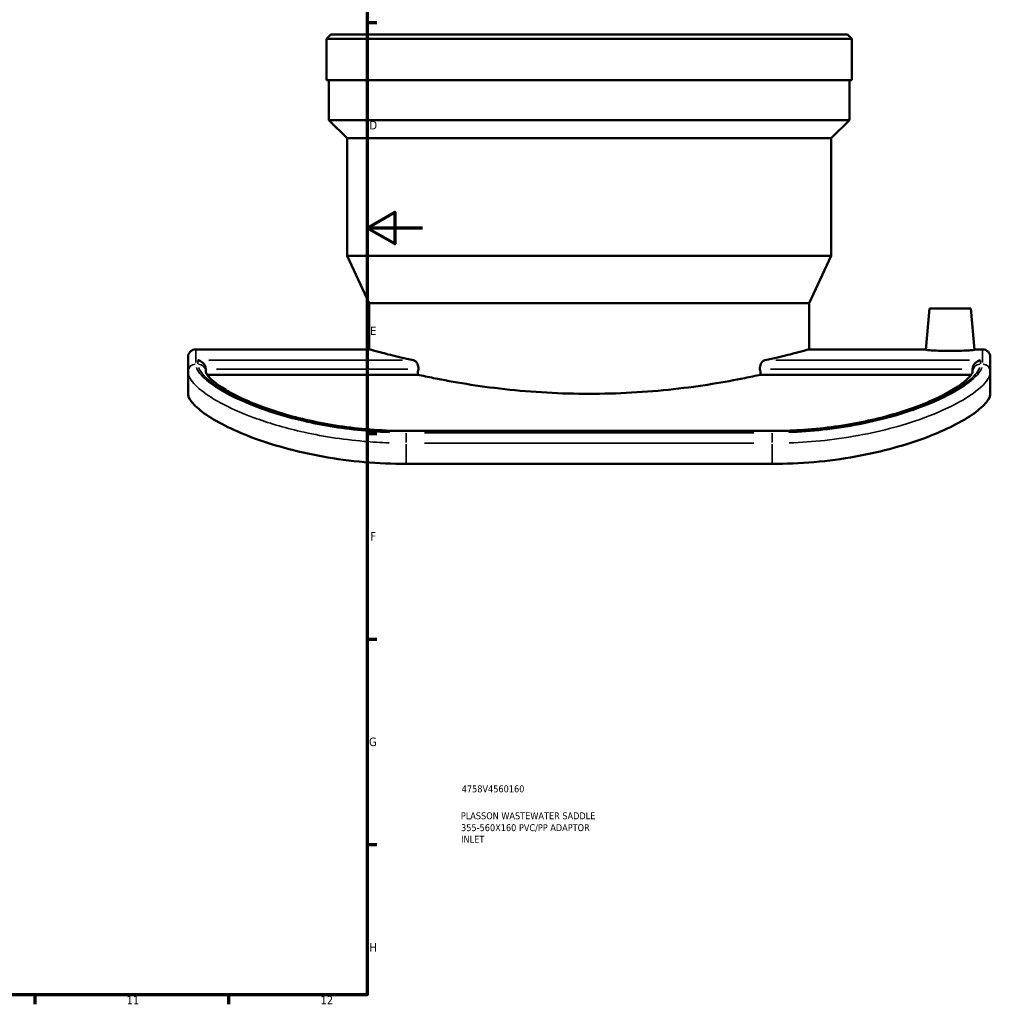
# Model space of a CAD drawing. Header units: millimetres. Extents: x -657 to 1046, y -498 to 815.
# Tile 6 of 8: x 695 to 1046, y 17 to 372. Entities that reach past the tile are written whole.
import ezdxf

# ---------------------------------------------------------------- set-up
doc = ezdxf.new("R2010")
doc.units = ezdxf.units.MM
for name, color, linetype, lineweight in [('Border (ANSI)', 7, 'Continuous', 70), ('Title (ISO)', 7, 'Continuous', 50), ('Visible (ANSI)', 7, 'Continuous', 50), ('Visible Narrow (ANSI)', 7, 'Continuous', 35)]:
    doc.layers.add(name, color=color, linetype=linetype, lineweight=lineweight)
doc.styles.add('Note Text (ANSI)', font='tahoma.ttf')
doc.styles.add('Note Text (ISO)', font='tahoma.ttf')

# ---------------------------------------------------------------- blocks, each defined once
blk = doc.blocks.new('Borders Default Border')
at = {"layer": 'Border (ANSI)'}
for p, q in [((821, 371.25), (824.45, 371.25)), ((821, 222.75), (824.45, 222.75)), ((821, 148.5), (824.45, 148.5)), ((821, 74.25), (824.45, 74.25)), ((700.83, 20), (700.83, 16.55)), ((770.92, 20), (770.92, 16.55))]:
    blk.add_line(p, q, dxfattribs=at)
at = {"layer": 'Border (ANSI)', "flags": 128}
for points in [[(20, 20), (20, 574), (821, 574), (821, 20), (20, 20)], [(841, 297), (821, 297), (831, 302.77), (831, 291.23), (821, 297)]]:
    blk.add_lwpolyline(points, dxfattribs=at)
at = {"layer": 'Border (ANSI)', "attachment_point": 7, "style": 'Note Text (ANSI)'}
for s, insert, char_height in [('D', (821.81, 332.6), 3.05), ('E', (822.05, 258.35), 3.05), ('F', (822.14, 184.1), 3.05), ('G', (821.66, 109.79), 3.05), ('H', (821.81, 35.6), 3.05), ('11', (734.04, 16.55), 3.048), ('12', (804.13, 16.55), 3.048)]:
    blk.add_mtext(s, dxfattribs=dict(at, insert=insert, char_height=char_height))
blk = doc.blocks.new('Title Blocks ISO')
at = {"layer": 'Title (ISO)', "color": 232, "true_color": 0xca0064, "style": 'Note Text (ISO)'}
for tag, p in [('PART_NUMBER_001', (34.16, 73.13)), ('DESCRIPTION_001', (33.84, 63.4)), ('DESCRIPTION_002', (33.93, 59.12)), ('DESCRIPTION_003', (33.93, 54.95))]:
    blk.add_attdef(tag, p, '', height=2.5, dxfattribs=at)

msp = doc.modelspace()

# ---------------------------------------------------------------- linework, layer by layer
at = {"layer": 'Visible (ANSI)'}
for p, q in [((807.836, 366.955), (806.236, 365.355)), ((807.836, 366.955), (994.636, 366.955)), ((994.636, 366.955), (996.236, 365.355)), ((806.236, 350.455), (806.236, 365.355)), ((996.236, 365.355), (806.236, 365.355)), ((996.236, 350.455), (996.236, 365.355)), ((996.236, 350.455), (806.236, 350.455)), ((807.186, 336.005), (807.186, 350.455)), ((995.286, 336.005), (995.286, 350.455)), ((995.286, 336.005), (807.186, 336.005)), ((813.736, 329.455), (807.186, 336.005)), ((988.736, 329.455), (995.286, 336.005)), ((988.736, 329.455), (813.736, 329.455)), ((813.736, 286.955), (813.736, 329.455)), ((988.736, 286.955), (988.736, 329.455)), ((988.736, 286.955), (813.736, 286.955)), ((821.736, 269.799), (813.736, 286.955)), ((980.736, 269.799), (988.736, 286.955)), ((980.736, 269.799), (821.736, 269.799)), ((821.736, 253.155), (821.736, 269.799)), ((980.736, 253.155), (980.736, 269.799)), ((1024.236, 267.955), (1022.929, 253.022)), ((1024.236, 267.955), (1039.236, 267.955)), ((1039.236, 267.955), (1040.542, 253.022)), ((759.036, 253.155), (821.736, 253.155)), ((980.736, 253.155), (1022.941, 253.155)), ((1040.531, 253.155), (1043.436, 253.155)), ((756.236, 245.087), (756.236, 250.355)), ((1046.236, 250.355), (1046.236, 245.087)), ((762.636, 245.974), (762.636, 245.087)), ((1039.836, 245.087), (1039.836, 245.974)), ((756.236, 245.087), (756.236, 237.286)), ((839.212, 244.004), (763.139, 244.004)), ((1039.331, 244.004), (963.259, 244.004)), ((1046.236, 237.286), (1046.236, 245.087)), ((967.336, 223.68), (835.136, 223.68)), ((835.136, 211.78), (967.336, 211.78))]:
    msp.add_line(p, q, dxfattribs=at)
for centre, start, end in [((759.036, 250.355), 90, 180), ((1043.436, 250.355), 0, 90)]:
    msp.add_arc(centre, 2.8, start, end, dxfattribs=at)
for start_param, end_param in [(4.0309528, 4.0365267), (2.2466586, 2.2522325)]:
    msp.add_ellipse((901.236, -38.045), major_axis=(0, -450.867), ratio=0.176327, start_param=start_param, end_param=end_param, dxfattribs=at)
for points, knots in [([(821.736, 253.155), (821.736, 253.155), (822.219, 253.022), (824.243, 252.479), (825.784, 252.069), (829.849, 251.039), (832.376, 250.418), (836.066, 249.573), (836.868, 249.392), (837.696, 249.209)], [36.1345225, 36.1345225, 36.1345225, 36.1345225, 37.6399761, 37.6399761, 39.1454298, 39.1454298, 40.6508834, 40.6508834, 41.0516334, 41.0516334, 41.0516334, 41.0516334]), ([(964.776, 249.209), (965.603, 249.392), (966.406, 249.573), (970.096, 250.418), (972.623, 251.039), (976.687, 252.069), (978.228, 252.479), (980.253, 253.022), (980.736, 253.155), (980.736, 253.155)], [7.1277299, 7.1277299, 7.1277299, 7.1277299, 7.52848, 7.52848, 9.0339336, 9.0339336, 10.5393872, 10.5393872, 12.0448408, 12.0448408, 12.0448408, 12.0448408]), ([(1040.542, 253.022), (1040.545, 252.989), (1040.327, 252.946), (1039.433, 252.855), (1038.757, 252.807), (1037.194, 252.725), (1036.203, 252.687), (1034.028, 252.634), (1032.845, 252.62), (1030.626, 252.62), (1029.443, 252.634), (1027.269, 252.687), (1026.277, 252.725), (1024.714, 252.807), (1024.039, 252.855), (1023.144, 252.946), (1022.926, 252.989), (1022.929, 253.022)], [1.3255839, 1.3255839, 1.3255839, 1.3255839, 1.6581284, 1.6581284, 1.9906728, 1.9906728, 2.3235299, 2.3235299, 2.6563869, 2.6563869, 2.989244, 2.989244, 3.322101, 3.322101, 3.6546455, 3.6546455, 3.9871899, 3.9871899, 3.9871899, 3.9871899]), ([(759.836, 249.209), (759.838, 249.208), (759.841, 249.208), (760.138, 249.158), (760.434, 249.062), (760.994, 248.784), (761.262, 248.605), (761.761, 248.152), (761.996, 247.875), (762.331, 247.306), (762.449, 247.037), (762.598, 246.498), (762.635, 246.239), (762.636, 245.978), (762.636, 245.976), (762.636, 245.974)], [-0.00105877, -0.00105877, -0.00105877, -0.00105877, 0, 0, 0.12531859, 0.12531859, 0.24474911, 0.24474911, 0.36611641, 0.36611641, 0.45707893, 0.45707893, 0.53647, 0.53647, 0.53715548, 0.53715548, 0.53715548, 0.53715548]), ([(837.696, 249.209), (837.86, 249.172), (838.027, 249.109), (838.465, 248.863), (838.727, 248.626), (839.103, 248.106), (839.257, 247.815), (839.468, 247.16), (839.525, 246.796), (839.525, 246.446), (839.525, 246.286), (839.514, 246.122), (839.491, 245.96)], [-0.42315431, -0.42315431, -0.42315431, -0.42315431, -0.34436735, -0.34436735, -0.20961031, -0.20961031, -0.10480516, -0.10480516, 0, 0, 0, 0.04816471, 0.04816471, 0.04816471, 0.04816471]), ([(962.981, 245.96), (962.958, 246.122), (962.946, 246.286), (962.946, 246.446), (962.946, 246.796), (963.003, 247.16), (963.215, 247.815), (963.368, 248.106), (963.745, 248.626), (964.006, 248.863), (964.445, 249.109), (964.612, 249.172), (964.776, 249.209)], [-0.04816471, -0.04816471, -0.04816471, -0.04816471, 0, 0, 0, 0.10480516, 0.10480516, 0.20961031, 0.20961031, 0.34436735, 0.34436735, 0.42315431, 0.42315431, 0.42315431, 0.42315431]), ([(1042.636, 249.209), (1042.633, 249.208), (1042.631, 249.208), (1042.334, 249.158), (1042.037, 249.062), (1041.477, 248.784), (1041.21, 248.605), (1040.71, 248.152), (1040.476, 247.875), (1040.141, 247.306), (1040.022, 247.037), (1039.874, 246.498), (1039.836, 246.239), (1039.836, 245.978), (1039.836, 245.976), (1039.836, 245.974)], [-1.26206103, -1.26206103, -1.26206103, -1.26206103, -1.26076608, -1.26076608, -1.10749246, -1.10749246, -0.96142037, -0.96142037, -0.81297945, -0.81297945, -0.70172576, -0.70172576, -0.60462479, -0.60462479, -0.6037864, -0.6037864, -0.6037864, -0.6037864]), ([(835.136, 223.68), (831.238, 223.68), (827.341, 223.816), (819.644, 224.352), (815.845, 224.752), (808.444, 225.789), (804.842, 226.426), (797.935, 227.894), (794.628, 228.724), (788.406, 230.521), (785.488, 231.487), (780.125, 233.486), (777.675, 234.518), (773.312, 236.577), (771.391, 237.604), (768.132, 239.571), (766.782, 240.513), (764.692, 242.213), (763.929, 242.979), (763.081, 244.05), (762.864, 244.423), (762.642, 244.936), (762.636, 245.064), (762.636, 245.087)], [0, 0, 0, 0, 1.188727, 1.188727, 2.3773088, 2.3773088, 3.5650949, 3.5650949, 4.7495644, 4.7495644, 5.9265658, 5.9265658, 7.0913392, 7.0913392, 8.2379459, 8.2379459, 9.356295, 9.356295, 10.4219161, 10.4219161, 11.1727221, 11.1727221, 11.923528, 11.923528, 11.923528, 11.923528]), ([(839.212, 244.004), (841.056, 243.599), (843.004, 243.188), (848.536, 242.08), (852.507, 241.349), (861.163, 239.97), (865.847, 239.324), (875.632, 238.246), (880.741, 237.814), (891.033, 237.241), (896.216, 237.1), (901.236, 237.1), (906.256, 237.1), (911.439, 237.241), (921.73, 237.814), (926.84, 238.246), (936.625, 239.324), (941.309, 239.97), (949.964, 241.349), (953.936, 242.08), (959.467, 243.188), (961.416, 243.599), (963.259, 244.004)], [-6.8883897, -6.8883897, -6.8883897, -6.8883897, -6.0242329, -6.0242329, -4.5181747, -4.5181747, -3.0121165, -3.0121165, -1.5060582, -1.5060582, 0, 0, 0, 1.5060582, 1.5060582, 3.0121165, 3.0121165, 4.5181747, 4.5181747, 6.0242329, 6.0242329, 6.8883897, 6.8883897, 6.8883897, 6.8883897]), ([(1039.836, 245.087), (1039.836, 245.069), (1039.833, 244.987), (1039.679, 244.552), (1039.422, 244.068), (1038.435, 242.872), (1037.716, 242.163), (1035.762, 240.57), (1034.491, 239.676), (1031.406, 237.788), (1029.569, 236.791), (1025.376, 234.775), (1023.008, 233.757), (1017.804, 231.773), (1014.96, 230.809), (1008.873, 229), (1005.626, 228.158), (998.819, 226.655), (995.257, 225.996), (987.917, 224.908), (984.139, 224.48), (978.167, 224.016), (976.011, 223.89), (971.682, 223.722), (969.509, 223.68), (967.336, 223.68)], [0, 0, 0, 0, 0.5961743, 0.5961743, 1.5777283, 1.5777283, 2.560754, 2.560754, 3.6259287, 3.6259287, 4.7422637, 4.7422637, 5.8871065, 5.8871065, 7.0504586, 7.0504586, 8.226422, 8.226422, 9.4103089, 9.4103089, 10.5979118, 10.5979118, 11.2606988, 11.2606988, 11.9234859, 11.9234859, 11.9234859, 11.9234859]), ([(756.236, 237.286), (756.236, 236.369), (756.688, 235.284), (758.635, 232.836), (760.13, 231.475), (764.127, 228.617), (766.633, 227.118), (772.463, 224.162), (775.788, 222.707), (782.843, 220.042), (786.798, 218.74), (795.412, 216.372), (800.071, 215.307), (809.792, 213.565), (814.861, 212.888), (825.055, 211.995), (830.18, 211.78), (835.136, 211.78)], [36.9942187, 36.9942187, 36.9942187, 36.9942187, 38.5060303, 38.5060303, 40.0178419, 40.0178419, 41.5296535, 41.5296535, 43.0414651, 43.0414651, 44.5282864, 44.5282864, 46.0151078, 46.0151078, 47.5019291, 47.5019291, 48.9887505, 48.9887505, 48.9887505, 48.9887505]), ([(967.336, 211.78), (972.292, 211.78), (977.417, 211.995), (987.611, 212.888), (992.68, 213.565), (1002.4, 215.307), (1007.06, 216.372), (1015.674, 218.74), (1019.628, 220.042), (1026.684, 222.707), (1030.008, 224.162), (1035.838, 227.118), (1038.344, 228.617), (1042.341, 231.475), (1043.837, 232.836), (1045.784, 235.284), (1046.236, 236.369), (1046.236, 237.286)], [24.4943753, 24.4943753, 24.4943753, 24.4943753, 25.9811966, 25.9811966, 27.468018, 27.468018, 28.9548393, 28.9548393, 30.4416607, 30.4416607, 31.9534723, 31.9534723, 33.4652839, 33.4652839, 34.9770954, 34.9770954, 36.488907, 36.488907, 36.488907, 36.488907])]:
    msp.add_open_spline(points, degree=3, knots=knots, dxfattribs=at)
at = {"layer": 'Visible Narrow (ANSI)'}
for p, q in [((759.036, 253.142), (759.036, 248.353)), ((1043.436, 248.353), (1043.436, 253.142)), ((759.836, 247.91), (759.836, 249.145)), ((833.803, 249.209), (763.729, 249.209)), ((1038.743, 249.209), (968.669, 249.209)), ((1042.636, 249.145), (1042.636, 247.91)), ((766.478, 245.96), (835.648, 245.96)), ((966.824, 245.96), (1035.993, 245.96)), ((835.136, 223.421), (835.136, 223.679)), ((835.136, 219.464), (835.136, 222.931)), ((841.746, 223.394), (960.726, 223.394)), ((960.726, 223.037), (841.746, 223.037)), ((967.336, 223.421), (967.336, 223.679)), ((967.336, 219.464), (967.336, 222.931)), ((835.136, 212.154), (835.136, 218.888)), ((841.746, 219.262), (960.726, 219.262)), ((967.336, 218.888), (967.336, 212.154))]:
    msp.add_line(p, q, dxfattribs=at)
for centre, major_axis, start_param, end_param in [((759.036, 245.087), (-2.8, 0), 4.7909288, 6.2046455), ((759.836, 245.087), (2.8, 0), 0.0785398, 1.4922565), ((1042.636, 245.087), (-2.8, 0), 4.7909288, 6.2046455), ((1043.436, 245.087), (2.8, 0), 0.0785398, 1.4922565)]:
    msp.add_ellipse(centre, major_axis=major_axis, ratio=0.9817344, start_param=start_param, end_param=end_param, dxfattribs=at)
for points, knots in [([(829.117, 223.144), (826.199, 223.247), (823.293, 223.426), (812.671, 224.352), (805.163, 225.561), (792.352, 228.524), (786.888, 230.169), (775.539, 234.362), (770.188, 237.018), (763.728, 241.243), (761.802, 242.886), (759.945, 245.168), (759.501, 245.919), (759.258, 246.617)], [0.6024675, 0.6024675, 0.6024675, 0.6024675, 1.4808032, 1.4808032, 3.8500882, 3.8500882, 5.8752922, 5.8752922, 8.6092138, 8.6092138, 10.4592784, 10.4592784, 11.4468831, 11.4468831, 11.4468831, 11.4468831]), ([(760.055, 246.631), (760.167, 246.31), (760.321, 245.979), (761.51, 243.922), (763.596, 241.942), (770.392, 237.427), (775.484, 234.859), (786.622, 230.654), (792.235, 228.939), (805.208, 225.924), (812.7, 224.713), (823.325, 223.782), (826.246, 223.603), (829.18, 223.499)], [-11.3273516, -11.3273516, -11.3273516, -11.3273516, -10.8736596, -10.8736596, -8.597143, -8.597143, -5.9414605, -5.9414605, -3.8458755, -3.8458755, -1.4791829, -1.4791829, -0.5961764, -0.5961764, -0.5961764, -0.5961764]), ([(973.291, 223.499), (974.49, 223.541), (975.687, 223.596), (984.569, 224.099), (992.105, 225.065), (1007.76, 228.147), (1015.614, 230.475), (1026.969, 234.937), (1031.073, 236.963), (1037.638, 240.985), (1040.013, 242.973), (1041.851, 245.398), (1042.208, 246.033), (1042.416, 246.631)], [-11.3273116, -11.3273116, -11.3273116, -11.3273116, -10.9665468, -10.9665468, -8.6409068, -8.6409068, -5.7848885, -5.7848885, -3.6626316, -3.6626316, -1.441743, -1.441743, -0.5961743, -0.5961743, -0.5961743, -0.5961743]), ([(1043.214, 246.617), (1042.999, 246.001), (1042.628, 245.343), (1040.768, 242.908), (1038.428, 240.941), (1031.819, 236.847), (1027.536, 234.722), (1019.033, 231.389), (1015.246, 230.108), (1003.506, 226.768), (994.826, 225.035), (981.662, 223.593), (977.522, 223.292), (973.354, 223.144)], [0.6024629, 0.6024629, 0.6024629, 0.6024629, 1.4745251, 1.4745251, 3.6689403, 3.6689403, 5.8818142, 5.8818142, 7.3772525, 7.3772525, 10.1925408, 10.1925408, 11.4467957, 11.4467957, 11.4467957, 11.4467957]), ([(756.466, 243.784), (756.718, 243.039), (757.178, 242.243), (759.104, 239.832), (761.1, 238.109), (767.798, 233.697), (773.346, 230.942), (785.112, 226.606), (790.778, 224.909), (804.061, 221.857), (811.845, 220.614), (822.857, 219.662), (825.87, 219.478), (828.896, 219.372)], [-11.4468831, -11.4468831, -11.4468831, -11.4468831, -10.4592784, -10.4592784, -8.6092138, -8.6092138, -5.8752922, -5.8752922, -3.8500882, -3.8500882, -1.4808032, -1.4808032, -0.6024675, -0.6024675, -0.6024675, -0.6024675]), ([(973.575, 219.372), (977.897, 219.525), (982.189, 219.833), (995.837, 221.316), (1004.836, 223.098), (1017.008, 226.544), (1020.936, 227.867), (1029.751, 231.316), (1034.192, 233.521), (1041.043, 237.791), (1043.469, 239.854), (1045.398, 242.429), (1045.783, 243.126), (1046.005, 243.784)], [-11.4467957, -11.4467957, -11.4467957, -11.4467957, -10.1925408, -10.1925408, -7.3772525, -7.3772525, -5.8818142, -5.8818142, -3.6689403, -3.6689403, -1.4745251, -1.4745251, -0.6024629, -0.6024629, -0.6024629, -0.6024629])]:
    msp.add_open_spline(points, degree=3, knots=knots, dxfattribs=at)

# ---------------------------------------------------------------- block references
msp.add_blockref('Borders Default Border', (0, 0))
msp.add_blockref('Title Blocks ISO', (821, 20)).add_auto_attribs({'PART_NUMBER_001': '4758V4560160', 'DESCRIPTION_001': 'PLASSON WASTEWATER SADDLE', 'DESCRIPTION_002': '355-560X160 PVC/PP ADAPTOR', 'DESCRIPTION_003': 'INLET'})

doc.saveas('drawing.dxf')
